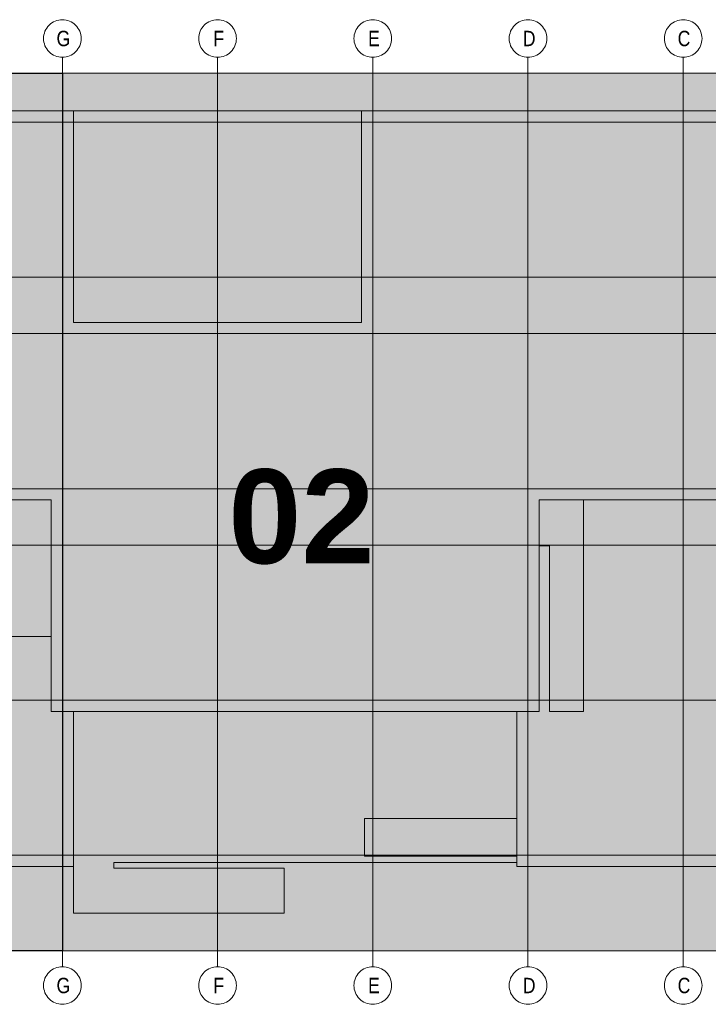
# Model space of a CAD drawing. Extents: x -620 to 300, y 62 to 1112.
# Tile 20 of 137: x 236 to 267, y 238 to 282. Entities that reach past the tile are written whole.
import ezdxf
from ezdxf.lldxf.tags import DXFTag

# ---------------------------------------------------------------- set-up
doc = ezdxf.new("R2010")
doc.units = 0
doc.layers.get('0').update_dxf_attribs({"lineweight": 13})
doc.layers.add('PK_LP', color=7, linetype='Continuous', lineweight=9)
doc.layers.add('PK_LP_Achsen', color=7, linetype='STRICHPUNKT2', lineweight=5)
for name, color, linetype, lineweight, true_color in [('PK_LP_T03', 3, 'Continuous', 9, 0x00ff00), ('PK_LP_T03_Rest', 9, 'Continuous', 9, 0x808080), ('PK_LP_Tennung', 9, 'Continuous', 18, 0x808080)]:
    doc.layers.add(name, color=color, linetype=linetype, lineweight=lineweight, true_color=true_color)
doc.styles.get("Standard").update_dxf_attribs({"font": 'ARIALN.TTF'})
tags = doc.linetypes.add('grob', pattern=[14, 3, -8, 3]).pattern_tags.tags
tags[8:9] = [DXFTag(74, 4), DXFTag(75, 0), DXFTag(340, '0'), DXFTag(46, 0.0), DXFTag(50, 0.0), DXFTag(44, 0.0), DXFTag(45, 0.0)]
tags[6:7] = [DXFTag(74, 4), DXFTag(75, 0), DXFTag(340, '0'), DXFTag(46, 0.0), DXFTag(50, 0.0), DXFTag(44, 0.0), DXFTag(45, 0.0)]
tags[4:5] = [DXFTag(74, 4), DXFTag(75, 0), DXFTag(340, '0'), DXFTag(46, 0.0), DXFTag(50, 0.0), DXFTag(44, 0.0), DXFTag(45, 0.0)]
tags = doc.linetypes.add('STRICHPUNKT2', pattern=[12.7, 6.35, -3.175, 0, -3.175]).pattern_tags.tags
tags[10:11] = [DXFTag(74, 4), DXFTag(75, 0), DXFTag(340, '0'), DXFTag(46, 0.0), DXFTag(50, 0.0), DXFTag(44, 0.0), DXFTag(45, 0.0)]
tags[8:9] = [DXFTag(74, 4), DXFTag(75, 0), DXFTag(340, '0'), DXFTag(46, 0.0), DXFTag(50, 0.0), DXFTag(44, 0.0), DXFTag(45, 0.0)]
tags[6:7] = [DXFTag(74, 4), DXFTag(75, 0), DXFTag(340, '0'), DXFTag(46, 0.0), DXFTag(50, 0.0), DXFTag(44, 0.0), DXFTag(45, 0.0)]
tags[4:5] = [DXFTag(74, 4), DXFTag(75, 0), DXFTag(340, '0'), DXFTag(46, 0.0), DXFTag(50, 0.0), DXFTag(44, 0.0), DXFTag(45, 0.0)]

# ---------------------------------------------------------------- blocks, each defined once
blk = doc.blocks.new('Blockreferenz-A06DNCVCMF')
at = {"color": 0, "linetype": 'ByBlock', "lineweight": -2, "ltscale": 0.13}
blk.add_solid([(216.605, 240.014), (216.605, 279.685), (237.643, 240.014), (237.643, 279.685)], dxfattribs=at)
at = {"layer": 'PK_LP', "linetype": 'grob', "lineweight": 30, "ltscale": 0.3}
for p, q in [((216.605, 279.685), (237.643, 279.685)), ((237.643, 279.685), (237.643, 240.014)), ((237.643, 240.014), (216.605, 240.014))]:
    blk.add_line(p, q, dxfattribs=at)
at = {"layer": 'PK_LP', "linetype": 'grob', "lineweight": 5, "ltscale": 0.13}
for p, q in [((237.643, 279.685), (258.68, 279.685)), ((237.643, 240.014), (237.643, 279.685)), ((258.68, 279.685), (281.418, 279.685)), ((258.68, 240.014), (258.68, 279.685)), ((258.68, 279.685), (258.68, 240.014)), ((258.68, 240.014), (237.643, 240.014)), ((281.418, 240.014), (258.68, 240.014))]:
    blk.add_line(p, q, dxfattribs=at)
at = {"layer": 'PK_LP', "linetype": 'ByBlock', "lineweight": -2, "ltscale": 0.13}
blk.add_line((237.643, 240.014), (237.643, 279.685), dxfattribs=at)
at = {"layer": 'PK_LP', "linetype": 'ByBlock', "lineweight": 13, "ltscale": 0.13}
for p, q in [((209.085, 277.985), (238.15, 277.985)), ((238.15, 277.985), (251.16, 277.985)), ((238.15, 268.423), (238.15, 277.985)), ((238.15, 277.985), (238.15, 268.423)), ((251.16, 277.985), (251.16, 268.423)), ((251.16, 268.423), (251.16, 277.985)), ((251.16, 277.985), (280.225, 277.985)), ((251.16, 268.423), (238.15, 268.423)), ((238.15, 268.423), (251.16, 268.423)), ((237.135, 260.395), (217.113, 260.395)), ((237.135, 250.833), (237.135, 260.395)), ((280.225, 260.395), (259.188, 260.395)), ((259.188, 260.395), (259.188, 250.833)), ((261.185, 260.395), (259.188, 260.395)), ((259.188, 260.395), (259.188, 258.319)), ((280.225, 260.395), (259.188, 260.395)), ((259.188, 260.395), (259.188, 250.833)), ((261.185, 250.833), (261.185, 260.395)), ((259.188, 258.319), (259.655, 258.319)), ((259.655, 258.319), (259.655, 250.833)), ((237.135, 254.222), (221.25, 254.222)), ((237.135, 250.833), (237.135, 254.222)), ((238.15, 250.833), (237.135, 250.833)), ((259.188, 250.833), (237.135, 250.833)), ((238.15, 250.833), (238.15, 241.714)), ((258.173, 250.833), (238.15, 250.833)), ((238.15, 243.82), (238.15, 250.833)), ((258.173, 243.996), (258.173, 250.833)), ((259.188, 250.833), (258.173, 250.833)), ((258.173, 250.833), (258.173, 245.994)), ((259.655, 250.833), (261.185, 250.833)), ((251.288, 245.994), (251.288, 244.294)), ((258.173, 245.994), (251.288, 245.994)), ((239.976, 243.754), (239.976, 243.996)), ((239.976, 243.996), (258.173, 243.996)), ((251.288, 244.294), (258.173, 244.294)), ((258.173, 244.294), (258.173, 243.82)), ((216.098, 243.82), (238.15, 243.82)), ((247.66, 243.754), (239.976, 243.754)), ((247.66, 241.714), (247.66, 243.754)), ((258.173, 243.82), (280.225, 243.82)), ((238.15, 241.714), (247.66, 241.714))]:
    blk.add_line(p, q, dxfattribs=at)
at = {"layer": 'PK_LP_Achsen', "linetype": 'ByBlock', "ltscale": 0.13}
for p, q in [((236.936, 281.73), (236.986, 281.797)), ((236.986, 281.797), (237.042, 281.859)), ((237.042, 281.859), (237.103, 281.915)), ((237.103, 281.915), (237.17, 281.964)), ((237.17, 281.964), (237.242, 282.007)), ((237.242, 282.007), (237.317, 282.043)), ((237.317, 282.043), (237.396, 282.071)), ((237.396, 282.071), (237.477, 282.091)), ((237.477, 282.091), (237.559, 282.103)), ((237.559, 282.103), (237.643, 282.108)), ((237.643, 282.108), (237.726, 282.103)), ((237.726, 282.103), (237.809, 282.091)), ((237.809, 282.091), (237.889, 282.071)), ((237.889, 282.071), (237.968, 282.043)), ((237.968, 282.043), (238.043, 282.007)), ((238.043, 282.007), (238.115, 281.964)), ((238.115, 281.964), (238.182, 281.915)), ((238.182, 281.915), (238.244, 281.859)), ((238.244, 281.859), (238.3, 281.797)), ((238.3, 281.797), (238.349, 281.73)), ((243.948, 281.73), (243.998, 281.797)), ((243.998, 281.797), (244.054, 281.859)), ((244.054, 281.859), (244.116, 281.915)), ((244.116, 281.915), (244.183, 281.964)), ((244.183, 281.964), (244.255, 282.007)), ((244.255, 282.007), (244.33, 282.043)), ((244.33, 282.043), (244.408, 282.071)), ((244.408, 282.071), (244.489, 282.091)), ((244.489, 282.091), (244.572, 282.103)), ((244.572, 282.103), (244.655, 282.108)), ((244.655, 282.108), (244.739, 282.103)), ((244.739, 282.103), (244.821, 282.091)), ((244.821, 282.091), (244.902, 282.071)), ((244.902, 282.071), (244.98, 282.043)), ((244.98, 282.043), (245.056, 282.007)), ((245.056, 282.007), (245.127, 281.964)), ((245.127, 281.964), (245.194, 281.915)), ((245.194, 281.915), (245.256, 281.859)), ((245.256, 281.859), (245.312, 281.797)), ((245.312, 281.797), (245.362, 281.73)), ((250.961, 281.73), (251.011, 281.797)), ((251.011, 281.797), (251.067, 281.859)), ((251.067, 281.859), (251.128, 281.915)), ((251.128, 281.915), (251.195, 281.964)), ((251.195, 281.964), (251.267, 282.007)), ((251.267, 282.007), (251.342, 282.043)), ((251.342, 282.043), (251.421, 282.071)), ((251.421, 282.071), (251.502, 282.091)), ((251.502, 282.091), (251.584, 282.103)), ((251.584, 282.103), (251.668, 282.108)), ((251.668, 282.108), (251.751, 282.103)), ((251.751, 282.103), (251.834, 282.091)), ((251.834, 282.091), (251.914, 282.071)), ((251.914, 282.071), (251.993, 282.043)), ((251.993, 282.043), (252.068, 282.007)), ((252.068, 282.007), (252.14, 281.964)), ((252.14, 281.964), (252.207, 281.915)), ((252.207, 281.915), (252.269, 281.859)), ((252.269, 281.859), (252.325, 281.797)), ((252.325, 281.797), (252.374, 281.73)), ((257.973, 281.73), (258.023, 281.797)), ((258.023, 281.797), (258.079, 281.859)), ((258.079, 281.859), (258.141, 281.915)), ((258.141, 281.915), (258.208, 281.964)), ((258.208, 281.964), (258.28, 282.007)), ((258.28, 282.007), (258.355, 282.043)), ((258.355, 282.043), (258.433, 282.071)), ((258.433, 282.071), (258.514, 282.091)), ((258.514, 282.091), (258.597, 282.103)), ((258.597, 282.103), (258.68, 282.108)), ((258.68, 282.108), (258.764, 282.103)), ((258.764, 282.103), (258.846, 282.091)), ((258.846, 282.091), (258.927, 282.071)), ((258.927, 282.071), (259.005, 282.043)), ((259.005, 282.043), (259.081, 282.007)), ((259.081, 282.007), (259.152, 281.964)), ((259.152, 281.964), (259.219, 281.915)), ((259.219, 281.915), (259.281, 281.859)), ((259.281, 281.859), (259.337, 281.797)), ((259.337, 281.797), (259.387, 281.73)), ((264.986, 281.73), (265.036, 281.797)), ((265.036, 281.797), (265.092, 281.859)), ((265.092, 281.859), (265.153, 281.915)), ((265.153, 281.915), (265.22, 281.964)), ((265.22, 281.964), (265.292, 282.007)), ((265.292, 282.007), (265.367, 282.043)), ((265.367, 282.043), (265.446, 282.071)), ((265.446, 282.071), (265.527, 282.091)), ((265.527, 282.091), (265.609, 282.103)), ((265.609, 282.103), (265.693, 282.108)), ((265.693, 282.108), (265.776, 282.103)), ((265.776, 282.103), (265.859, 282.091)), ((265.859, 282.091), (265.939, 282.071)), ((265.939, 282.071), (266.018, 282.043)), ((266.018, 282.043), (266.093, 282.007)), ((266.093, 282.007), (266.165, 281.964)), ((266.165, 281.964), (266.232, 281.915)), ((266.232, 281.915), (266.294, 281.859)), ((266.294, 281.859), (266.35, 281.797)), ((266.35, 281.797), (266.399, 281.73)), ((236.797, 281.341), (236.809, 281.423)), ((236.809, 281.423), (236.829, 281.504)), ((236.829, 281.504), (236.857, 281.583)), ((236.857, 281.583), (236.893, 281.658)), ((236.893, 281.658), (236.936, 281.73)), ((238.349, 281.73), (238.392, 281.658)), ((238.392, 281.658), (238.428, 281.583)), ((238.428, 281.583), (238.456, 281.504)), ((238.456, 281.504), (238.476, 281.423)), ((238.476, 281.423), (238.489, 281.341)), ((243.809, 281.341), (243.822, 281.423)), ((243.822, 281.423), (243.842, 281.504)), ((243.842, 281.504), (243.87, 281.583)), ((243.87, 281.583), (243.906, 281.658)), ((243.906, 281.658), (243.948, 281.73)), ((245.362, 281.73), (245.405, 281.658)), ((245.405, 281.658), (245.44, 281.583)), ((245.44, 281.583), (245.469, 281.504)), ((245.469, 281.504), (245.489, 281.423)), ((245.489, 281.423), (245.501, 281.341)), ((250.822, 281.341), (250.834, 281.423)), ((250.834, 281.423), (250.854, 281.504)), ((250.854, 281.504), (250.882, 281.583)), ((250.882, 281.583), (250.918, 281.658)), ((250.918, 281.658), (250.961, 281.73)), ((252.374, 281.73), (252.417, 281.658)), ((252.417, 281.658), (252.453, 281.583)), ((252.453, 281.583), (252.481, 281.504)), ((252.481, 281.504), (252.501, 281.423)), ((252.501, 281.423), (252.514, 281.341)), ((257.834, 281.341), (257.847, 281.423)), ((257.847, 281.423), (257.867, 281.504)), ((257.867, 281.504), (257.895, 281.583)), ((257.895, 281.583), (257.931, 281.658)), ((257.931, 281.658), (257.973, 281.73)), ((259.387, 281.73), (259.43, 281.658)), ((259.43, 281.658), (259.465, 281.583)), ((259.465, 281.583), (259.494, 281.504)), ((259.494, 281.504), (259.514, 281.423)), ((259.514, 281.423), (259.526, 281.341)), ((264.847, 281.341), (264.859, 281.423)), ((264.859, 281.423), (264.879, 281.504)), ((264.879, 281.504), (264.907, 281.583)), ((264.907, 281.583), (264.943, 281.658)), ((264.943, 281.658), (264.986, 281.73)), ((266.399, 281.73), (266.442, 281.658)), ((266.442, 281.658), (266.478, 281.583)), ((266.478, 281.583), (266.506, 281.504)), ((266.506, 281.504), (266.526, 281.423)), ((266.526, 281.423), (266.539, 281.341)), ((236.793, 281.258), (236.797, 281.341)), ((236.797, 281.174), (236.793, 281.258)), ((236.809, 281.092), (236.797, 281.174)), ((236.829, 281.011), (236.809, 281.092)), ((236.857, 280.932), (236.829, 281.011)), ((236.893, 280.857), (236.857, 280.932)), ((238.428, 280.932), (238.392, 280.857)), ((238.456, 281.011), (238.428, 280.932)), ((238.476, 281.092), (238.456, 281.011)), ((238.489, 281.174), (238.476, 281.092)), ((238.489, 281.341), (238.493, 281.258)), ((238.493, 281.258), (238.489, 281.174)), ((243.805, 281.258), (243.809, 281.341)), ((243.809, 281.174), (243.805, 281.258)), ((243.822, 281.092), (243.809, 281.174)), ((243.842, 281.011), (243.822, 281.092)), ((243.87, 280.932), (243.842, 281.011)), ((243.906, 280.857), (243.87, 280.932)), ((245.44, 280.932), (245.405, 280.857)), ((245.469, 281.011), (245.44, 280.932)), ((245.489, 281.092), (245.469, 281.011)), ((245.501, 281.174), (245.489, 281.092)), ((245.501, 281.341), (245.505, 281.258)), ((245.505, 281.258), (245.501, 281.174)), ((250.818, 281.258), (250.822, 281.341)), ((250.822, 281.174), (250.818, 281.258)), ((250.834, 281.092), (250.822, 281.174)), ((250.854, 281.011), (250.834, 281.092)), ((250.882, 280.932), (250.854, 281.011)), ((250.918, 280.857), (250.882, 280.932)), ((252.453, 280.932), (252.417, 280.857)), ((252.481, 281.011), (252.453, 280.932)), ((252.501, 281.092), (252.481, 281.011)), ((252.514, 281.174), (252.501, 281.092)), ((252.514, 281.341), (252.518, 281.258)), ((252.518, 281.258), (252.514, 281.174)), ((257.83, 281.258), (257.834, 281.341)), ((257.834, 281.174), (257.83, 281.258)), ((257.847, 281.092), (257.834, 281.174)), ((257.867, 281.011), (257.847, 281.092)), ((257.895, 280.932), (257.867, 281.011)), ((257.931, 280.857), (257.895, 280.932)), ((259.465, 280.932), (259.43, 280.857)), ((259.494, 281.011), (259.465, 280.932)), ((259.514, 281.092), (259.494, 281.011)), ((259.526, 281.174), (259.514, 281.092)), ((259.526, 281.341), (259.53, 281.258)), ((259.53, 281.258), (259.526, 281.174)), ((264.843, 281.258), (264.847, 281.341)), ((264.847, 281.174), (264.843, 281.258)), ((264.859, 281.092), (264.847, 281.174)), ((264.879, 281.011), (264.859, 281.092)), ((264.907, 280.932), (264.879, 281.011)), ((264.943, 280.857), (264.907, 280.932)), ((266.478, 280.932), (266.442, 280.857)), ((266.506, 281.011), (266.478, 280.932)), ((266.526, 281.092), (266.506, 281.011)), ((266.539, 281.174), (266.526, 281.092)), ((266.539, 281.341), (266.543, 281.258)), ((266.543, 281.258), (266.539, 281.174)), ((236.936, 280.785), (236.893, 280.857)), ((236.986, 280.718), (236.936, 280.785)), ((237.042, 280.656), (236.986, 280.718)), ((237.103, 280.6), (237.042, 280.656)), ((237.17, 280.551), (237.103, 280.6)), ((237.242, 280.508), (237.17, 280.551)), ((237.317, 280.472), (237.242, 280.508)), ((237.396, 280.444), (237.317, 280.472)), ((237.968, 280.472), (237.889, 280.444)), ((238.043, 280.508), (237.968, 280.472)), ((238.115, 280.551), (238.043, 280.508)), ((238.182, 280.6), (238.115, 280.551)), ((238.244, 280.656), (238.182, 280.6)), ((238.3, 280.718), (238.244, 280.656)), ((238.349, 280.785), (238.3, 280.718)), ((238.392, 280.857), (238.349, 280.785)), ((243.948, 280.785), (243.906, 280.857)), ((243.998, 280.718), (243.948, 280.785)), ((244.054, 280.656), (243.998, 280.718)), ((244.116, 280.6), (244.054, 280.656)), ((244.183, 280.551), (244.116, 280.6)), ((244.255, 280.508), (244.183, 280.551)), ((244.33, 280.472), (244.255, 280.508)), ((244.408, 280.444), (244.33, 280.472)), ((244.98, 280.472), (244.902, 280.444)), ((245.056, 280.508), (244.98, 280.472)), ((245.127, 280.551), (245.056, 280.508)), ((245.194, 280.6), (245.127, 280.551)), ((245.256, 280.656), (245.194, 280.6)), ((245.312, 280.718), (245.256, 280.656)), ((245.362, 280.785), (245.312, 280.718)), ((245.405, 280.857), (245.362, 280.785)), ((250.961, 280.785), (250.918, 280.857)), ((251.011, 280.718), (250.961, 280.785)), ((251.067, 280.656), (251.011, 280.718)), ((251.128, 280.6), (251.067, 280.656)), ((251.195, 280.551), (251.128, 280.6)), ((251.267, 280.508), (251.195, 280.551)), ((251.342, 280.472), (251.267, 280.508)), ((251.421, 280.444), (251.342, 280.472)), ((251.993, 280.472), (251.914, 280.444)), ((252.068, 280.508), (251.993, 280.472)), ((252.14, 280.551), (252.068, 280.508)), ((252.207, 280.6), (252.14, 280.551)), ((252.269, 280.656), (252.207, 280.6)), ((252.325, 280.718), (252.269, 280.656)), ((252.374, 280.785), (252.325, 280.718)), ((252.417, 280.857), (252.374, 280.785)), ((257.973, 280.785), (257.931, 280.857)), ((258.023, 280.718), (257.973, 280.785)), ((258.079, 280.656), (258.023, 280.718)), ((258.141, 280.6), (258.079, 280.656)), ((258.208, 280.551), (258.141, 280.6)), ((258.28, 280.508), (258.208, 280.551)), ((258.355, 280.472), (258.28, 280.508)), ((258.433, 280.444), (258.355, 280.472)), ((259.005, 280.472), (258.927, 280.444)), ((259.081, 280.508), (259.005, 280.472)), ((259.152, 280.551), (259.081, 280.508)), ((259.219, 280.6), (259.152, 280.551)), ((259.281, 280.656), (259.219, 280.6)), ((259.337, 280.718), (259.281, 280.656)), ((259.387, 280.785), (259.337, 280.718)), ((259.43, 280.857), (259.387, 280.785)), ((264.986, 280.785), (264.943, 280.857)), ((265.036, 280.718), (264.986, 280.785)), ((265.092, 280.656), (265.036, 280.718)), ((265.153, 280.6), (265.092, 280.656)), ((265.22, 280.551), (265.153, 280.6)), ((265.292, 280.508), (265.22, 280.551)), ((265.367, 280.472), (265.292, 280.508)), ((265.446, 280.444), (265.367, 280.472)), ((266.018, 280.472), (265.939, 280.444)), ((266.093, 280.508), (266.018, 280.472)), ((266.165, 280.551), (266.093, 280.508)), ((266.232, 280.6), (266.165, 280.551)), ((266.294, 280.656), (266.232, 280.6)), ((266.35, 280.718), (266.294, 280.656)), ((266.399, 280.785), (266.35, 280.718)), ((266.442, 280.857), (266.399, 280.785)), ((237.477, 280.424), (237.396, 280.444)), ((237.559, 280.412), (237.477, 280.424)), ((237.643, 280.408), (237.559, 280.412)), ((237.726, 280.412), (237.643, 280.408)), ((237.809, 280.424), (237.726, 280.412)), ((237.889, 280.444), (237.809, 280.424)), ((244.489, 280.424), (244.408, 280.444)), ((244.572, 280.412), (244.489, 280.424)), ((244.655, 280.408), (244.572, 280.412)), ((244.739, 280.412), (244.655, 280.408)), ((244.821, 280.424), (244.739, 280.412)), ((244.902, 280.444), (244.821, 280.424)), ((251.502, 280.424), (251.421, 280.444)), ((251.584, 280.412), (251.502, 280.424)), ((251.668, 280.408), (251.584, 280.412)), ((251.751, 280.412), (251.668, 280.408)), ((251.834, 280.424), (251.751, 280.412)), ((251.914, 280.444), (251.834, 280.424)), ((258.514, 280.424), (258.433, 280.444)), ((258.597, 280.412), (258.514, 280.424)), ((258.68, 280.408), (258.597, 280.412)), ((258.764, 280.412), (258.68, 280.408)), ((258.846, 280.424), (258.764, 280.412)), ((258.927, 280.444), (258.846, 280.424)), ((265.527, 280.424), (265.446, 280.444)), ((265.609, 280.412), (265.527, 280.424)), ((265.693, 280.408), (265.609, 280.412)), ((265.776, 280.412), (265.693, 280.408)), ((265.859, 280.424), (265.776, 280.412)), ((265.939, 280.444), (265.859, 280.424)), ((237.042, 239.042), (237.103, 239.098)), ((237.103, 239.098), (237.17, 239.148)), ((237.17, 239.148), (237.242, 239.191)), ((237.242, 239.191), (237.317, 239.227)), ((237.317, 239.227), (237.396, 239.255)), ((237.396, 239.255), (237.477, 239.275)), ((237.477, 239.275), (237.559, 239.287)), ((237.559, 239.287), (237.643, 239.291)), ((237.643, 239.291), (237.726, 239.287)), ((237.726, 239.287), (237.809, 239.275)), ((237.809, 239.275), (237.889, 239.255)), ((237.889, 239.255), (237.968, 239.227)), ((237.968, 239.227), (238.043, 239.191)), ((238.043, 239.191), (238.115, 239.148)), ((238.115, 239.148), (238.182, 239.098)), ((238.182, 239.098), (238.244, 239.042)), ((244.054, 239.042), (244.116, 239.098)), ((244.116, 239.098), (244.183, 239.148)), ((244.183, 239.148), (244.255, 239.191)), ((244.255, 239.191), (244.33, 239.227)), ((244.33, 239.227), (244.408, 239.255)), ((244.408, 239.255), (244.489, 239.275)), ((244.489, 239.275), (244.572, 239.287)), ((244.572, 239.287), (244.655, 239.291)), ((244.655, 239.291), (244.739, 239.287)), ((244.739, 239.287), (244.821, 239.275)), ((244.821, 239.275), (244.902, 239.255)), ((244.902, 239.255), (244.98, 239.227)), ((244.98, 239.227), (245.056, 239.191)), ((245.056, 239.191), (245.127, 239.148)), ((245.127, 239.148), (245.194, 239.098)), ((245.194, 239.098), (245.256, 239.042)), ((251.067, 239.042), (251.128, 239.098)), ((251.128, 239.098), (251.195, 239.148)), ((251.195, 239.148), (251.267, 239.191)), ((251.267, 239.191), (251.342, 239.227)), ((251.342, 239.227), (251.421, 239.255)), ((251.421, 239.255), (251.502, 239.275)), ((251.502, 239.275), (251.584, 239.287)), ((251.584, 239.287), (251.668, 239.291)), ((251.668, 239.291), (251.751, 239.287)), ((251.751, 239.287), (251.834, 239.275)), ((251.834, 239.275), (251.914, 239.255)), ((251.914, 239.255), (251.993, 239.227)), ((251.993, 239.227), (252.068, 239.191)), ((252.068, 239.191), (252.14, 239.148)), ((252.14, 239.148), (252.207, 239.098)), ((252.207, 239.098), (252.269, 239.042)), ((258.079, 239.042), (258.141, 239.098)), ((258.141, 239.098), (258.208, 239.148)), ((258.208, 239.148), (258.28, 239.191)), ((258.28, 239.191), (258.355, 239.227)), ((258.355, 239.227), (258.433, 239.255)), ((258.433, 239.255), (258.514, 239.275)), ((258.514, 239.275), (258.597, 239.287)), ((258.597, 239.287), (258.68, 239.291)), ((258.68, 239.291), (258.764, 239.287)), ((258.764, 239.287), (258.846, 239.275)), ((258.846, 239.275), (258.927, 239.255)), ((258.927, 239.255), (259.005, 239.227)), ((259.005, 239.227), (259.081, 239.191)), ((259.081, 239.191), (259.152, 239.148)), ((259.152, 239.148), (259.219, 239.098)), ((259.219, 239.098), (259.281, 239.042)), ((265.092, 239.042), (265.153, 239.098)), ((265.153, 239.098), (265.22, 239.148)), ((265.22, 239.148), (265.292, 239.191)), ((265.292, 239.191), (265.367, 239.227)), ((265.367, 239.227), (265.446, 239.255)), ((265.446, 239.255), (265.527, 239.275)), ((265.527, 239.275), (265.609, 239.287)), ((265.609, 239.287), (265.693, 239.291)), ((265.693, 239.291), (265.776, 239.287)), ((265.776, 239.287), (265.859, 239.275)), ((265.859, 239.275), (265.939, 239.255)), ((265.939, 239.255), (266.018, 239.227)), ((266.018, 239.227), (266.093, 239.191)), ((266.093, 239.191), (266.165, 239.148)), ((266.165, 239.148), (266.232, 239.098)), ((266.232, 239.098), (266.294, 239.042)), ((236.797, 238.525), (236.809, 238.607)), ((236.809, 238.607), (236.829, 238.688)), ((236.829, 238.688), (236.857, 238.767)), ((236.857, 238.767), (236.893, 238.842)), ((236.893, 238.842), (236.936, 238.914)), ((236.936, 238.914), (236.986, 238.981)), ((236.986, 238.981), (237.042, 239.042)), ((238.244, 239.042), (238.3, 238.981)), ((238.3, 238.981), (238.349, 238.914)), ((238.349, 238.914), (238.392, 238.842)), ((238.392, 238.842), (238.428, 238.767)), ((238.428, 238.767), (238.456, 238.688)), ((238.456, 238.688), (238.476, 238.607)), ((238.476, 238.607), (238.489, 238.525)), ((243.809, 238.525), (243.822, 238.607)), ((243.822, 238.607), (243.842, 238.688)), ((243.842, 238.688), (243.87, 238.767)), ((243.87, 238.767), (243.906, 238.842)), ((243.906, 238.842), (243.948, 238.914)), ((243.948, 238.914), (243.998, 238.981)), ((243.998, 238.981), (244.054, 239.042)), ((245.256, 239.042), (245.312, 238.981)), ((245.312, 238.981), (245.362, 238.914)), ((245.362, 238.914), (245.405, 238.842)), ((245.405, 238.842), (245.44, 238.767)), ((245.44, 238.767), (245.469, 238.688)), ((245.469, 238.688), (245.489, 238.607)), ((245.489, 238.607), (245.501, 238.525)), ((250.822, 238.525), (250.834, 238.607)), ((250.834, 238.607), (250.854, 238.688)), ((250.854, 238.688), (250.882, 238.767)), ((250.882, 238.767), (250.918, 238.842)), ((250.918, 238.842), (250.961, 238.914)), ((250.961, 238.914), (251.011, 238.981)), ((251.011, 238.981), (251.067, 239.042)), ((252.269, 239.042), (252.325, 238.981)), ((252.325, 238.981), (252.374, 238.914)), ((252.374, 238.914), (252.417, 238.842)), ((252.417, 238.842), (252.453, 238.767)), ((252.453, 238.767), (252.481, 238.688)), ((252.481, 238.688), (252.501, 238.607)), ((252.501, 238.607), (252.514, 238.525)), ((257.834, 238.525), (257.847, 238.607)), ((257.847, 238.607), (257.867, 238.688)), ((257.867, 238.688), (257.895, 238.767)), ((257.895, 238.767), (257.931, 238.842)), ((257.931, 238.842), (257.973, 238.914)), ((257.973, 238.914), (258.023, 238.981)), ((258.023, 238.981), (258.079, 239.042)), ((259.281, 239.042), (259.337, 238.981)), ((259.337, 238.981), (259.387, 238.914)), ((259.387, 238.914), (259.43, 238.842)), ((259.43, 238.842), (259.465, 238.767)), ((259.465, 238.767), (259.494, 238.688)), ((259.494, 238.688), (259.514, 238.607)), ((259.514, 238.607), (259.526, 238.525)), ((264.847, 238.525), (264.859, 238.607)), ((264.859, 238.607), (264.879, 238.688)), ((264.879, 238.688), (264.907, 238.767)), ((264.907, 238.767), (264.943, 238.842)), ((264.943, 238.842), (264.986, 238.914)), ((264.986, 238.914), (265.036, 238.981)), ((265.036, 238.981), (265.092, 239.042)), ((266.294, 239.042), (266.35, 238.981)), ((266.35, 238.981), (266.399, 238.914)), ((266.399, 238.914), (266.442, 238.842)), ((266.442, 238.842), (266.478, 238.767)), ((266.478, 238.767), (266.506, 238.688)), ((266.506, 238.688), (266.526, 238.607)), ((266.526, 238.607), (266.539, 238.525)), ((236.793, 238.441), (236.797, 238.525)), ((236.797, 238.358), (236.793, 238.441)), ((236.809, 238.275), (236.797, 238.358)), ((236.829, 238.195), (236.809, 238.275)), ((236.857, 238.116), (236.829, 238.195)), ((238.456, 238.195), (238.428, 238.116)), ((238.476, 238.275), (238.456, 238.195)), ((238.489, 238.358), (238.476, 238.275)), ((238.489, 238.525), (238.493, 238.441)), ((238.493, 238.441), (238.489, 238.358)), ((243.805, 238.441), (243.809, 238.525)), ((243.809, 238.358), (243.805, 238.441)), ((243.822, 238.275), (243.809, 238.358)), ((243.842, 238.195), (243.822, 238.275)), ((243.87, 238.116), (243.842, 238.195)), ((245.469, 238.195), (245.44, 238.116)), ((245.489, 238.275), (245.469, 238.195)), ((245.501, 238.358), (245.489, 238.275)), ((245.501, 238.525), (245.505, 238.441)), ((245.505, 238.441), (245.501, 238.358)), ((250.818, 238.441), (250.822, 238.525)), ((250.822, 238.358), (250.818, 238.441)), ((250.834, 238.275), (250.822, 238.358)), ((250.854, 238.195), (250.834, 238.275)), ((250.882, 238.116), (250.854, 238.195)), ((252.481, 238.195), (252.453, 238.116)), ((252.501, 238.275), (252.481, 238.195)), ((252.514, 238.358), (252.501, 238.275)), ((252.514, 238.525), (252.518, 238.441)), ((252.518, 238.441), (252.514, 238.358)), ((257.83, 238.441), (257.834, 238.525)), ((257.834, 238.358), (257.83, 238.441)), ((257.847, 238.275), (257.834, 238.358)), ((257.867, 238.195), (257.847, 238.275)), ((257.895, 238.116), (257.867, 238.195)), ((259.494, 238.195), (259.465, 238.116)), ((259.514, 238.275), (259.494, 238.195)), ((259.526, 238.358), (259.514, 238.275)), ((259.526, 238.525), (259.53, 238.441)), ((259.53, 238.441), (259.526, 238.358)), ((264.843, 238.441), (264.847, 238.525)), ((264.847, 238.358), (264.843, 238.441)), ((264.859, 238.275), (264.847, 238.358)), ((264.879, 238.195), (264.859, 238.275)), ((264.907, 238.116), (264.879, 238.195)), ((266.506, 238.195), (266.478, 238.116)), ((266.526, 238.275), (266.506, 238.195)), ((266.539, 238.358), (266.526, 238.275)), ((266.539, 238.525), (266.543, 238.441)), ((266.543, 238.441), (266.539, 238.358)), ((236.893, 238.041), (236.857, 238.116)), ((236.936, 237.969), (236.893, 238.041)), ((236.986, 237.902), (236.936, 237.969)), ((237.042, 237.84), (236.986, 237.902)), ((237.103, 237.784), (237.042, 237.84)), ((237.17, 237.735), (237.103, 237.784)), ((237.242, 237.692), (237.17, 237.735)), ((238.115, 237.735), (238.043, 237.692)), ((238.182, 237.784), (238.115, 237.735)), ((238.244, 237.84), (238.182, 237.784)), ((238.3, 237.902), (238.244, 237.84)), ((238.349, 237.969), (238.3, 237.902)), ((238.392, 238.041), (238.349, 237.969)), ((238.428, 238.116), (238.392, 238.041)), ((243.906, 238.041), (243.87, 238.116)), ((243.948, 237.969), (243.906, 238.041)), ((243.998, 237.902), (243.948, 237.969)), ((244.054, 237.84), (243.998, 237.902)), ((244.116, 237.784), (244.054, 237.84)), ((244.183, 237.735), (244.116, 237.784)), ((244.255, 237.692), (244.183, 237.735)), ((245.127, 237.735), (245.056, 237.692)), ((245.194, 237.784), (245.127, 237.735)), ((245.256, 237.84), (245.194, 237.784)), ((245.312, 237.902), (245.256, 237.84)), ((245.362, 237.969), (245.312, 237.902)), ((245.405, 238.041), (245.362, 237.969)), ((245.44, 238.116), (245.405, 238.041)), ((250.918, 238.041), (250.882, 238.116)), ((250.961, 237.969), (250.918, 238.041)), ((251.011, 237.902), (250.961, 237.969)), ((251.067, 237.84), (251.011, 237.902)), ((251.128, 237.784), (251.067, 237.84)), ((251.195, 237.735), (251.128, 237.784)), ((251.267, 237.692), (251.195, 237.735)), ((252.14, 237.735), (252.068, 237.692)), ((252.207, 237.784), (252.14, 237.735)), ((252.269, 237.84), (252.207, 237.784)), ((252.325, 237.902), (252.269, 237.84)), ((252.374, 237.969), (252.325, 237.902)), ((252.417, 238.041), (252.374, 237.969)), ((252.453, 238.116), (252.417, 238.041)), ((257.931, 238.041), (257.895, 238.116)), ((257.973, 237.969), (257.931, 238.041)), ((258.023, 237.902), (257.973, 237.969)), ((258.079, 237.84), (258.023, 237.902)), ((258.141, 237.784), (258.079, 237.84)), ((258.208, 237.735), (258.141, 237.784)), ((258.28, 237.692), (258.208, 237.735)), ((259.152, 237.735), (259.081, 237.692)), ((259.219, 237.784), (259.152, 237.735)), ((259.281, 237.84), (259.219, 237.784)), ((259.337, 237.902), (259.281, 237.84)), ((259.387, 237.969), (259.337, 237.902)), ((259.43, 238.041), (259.387, 237.969)), ((259.465, 238.116), (259.43, 238.041)), ((264.943, 238.041), (264.907, 238.116)), ((264.986, 237.969), (264.943, 238.041)), ((265.036, 237.902), (264.986, 237.969)), ((265.092, 237.84), (265.036, 237.902)), ((265.153, 237.784), (265.092, 237.84)), ((265.22, 237.735), (265.153, 237.784)), ((265.292, 237.692), (265.22, 237.735)), ((266.165, 237.735), (266.093, 237.692)), ((266.232, 237.784), (266.165, 237.735)), ((266.294, 237.84), (266.232, 237.784)), ((266.35, 237.902), (266.294, 237.84)), ((266.399, 237.969), (266.35, 237.902)), ((266.442, 238.041), (266.399, 237.969)), ((266.478, 238.116), (266.442, 238.041)), ((237.317, 237.656), (237.242, 237.692)), ((237.396, 237.628), (237.317, 237.656)), ((237.477, 237.608), (237.396, 237.628)), ((237.559, 237.595), (237.477, 237.608)), ((237.643, 237.591), (237.559, 237.595)), ((237.726, 237.595), (237.643, 237.591)), ((237.809, 237.608), (237.726, 237.595)), ((237.889, 237.628), (237.809, 237.608)), ((237.968, 237.656), (237.889, 237.628)), ((238.043, 237.692), (237.968, 237.656)), ((244.33, 237.656), (244.255, 237.692)), ((244.408, 237.628), (244.33, 237.656)), ((244.489, 237.608), (244.408, 237.628)), ((244.572, 237.595), (244.489, 237.608)), ((244.655, 237.591), (244.572, 237.595)), ((244.739, 237.595), (244.655, 237.591)), ((244.821, 237.608), (244.739, 237.595)), ((244.902, 237.628), (244.821, 237.608)), ((244.98, 237.656), (244.902, 237.628)), ((245.056, 237.692), (244.98, 237.656)), ((251.342, 237.656), (251.267, 237.692)), ((251.421, 237.628), (251.342, 237.656)), ((251.502, 237.608), (251.421, 237.628)), ((251.584, 237.595), (251.502, 237.608)), ((251.668, 237.591), (251.584, 237.595)), ((251.751, 237.595), (251.668, 237.591)), ((251.834, 237.608), (251.751, 237.595)), ((251.914, 237.628), (251.834, 237.608)), ((251.993, 237.656), (251.914, 237.628)), ((252.068, 237.692), (251.993, 237.656)), ((258.355, 237.656), (258.28, 237.692)), ((258.433, 237.628), (258.355, 237.656)), ((258.514, 237.608), (258.433, 237.628)), ((258.597, 237.595), (258.514, 237.608)), ((258.68, 237.591), (258.597, 237.595)), ((258.764, 237.595), (258.68, 237.591)), ((258.846, 237.608), (258.764, 237.595)), ((258.927, 237.628), (258.846, 237.608)), ((259.005, 237.656), (258.927, 237.628)), ((259.081, 237.692), (259.005, 237.656)), ((265.367, 237.656), (265.292, 237.692)), ((265.446, 237.628), (265.367, 237.656)), ((265.527, 237.608), (265.446, 237.628)), ((265.609, 237.595), (265.527, 237.608)), ((265.693, 237.591), (265.609, 237.595)), ((265.776, 237.595), (265.693, 237.591)), ((265.859, 237.608), (265.776, 237.595)), ((265.939, 237.628), (265.859, 237.608)), ((266.018, 237.656), (265.939, 237.628)), ((266.093, 237.692), (266.018, 237.656))]:
    blk.add_line(p, q, dxfattribs=at)
at = {"layer": 'PK_LP_Achsen', "linetype": 'STRICHPUNKT2', "ltscale": 0.13}
for p, q in [((237.643, 280.408), (237.643, 239.291)), ((244.655, 280.408), (244.655, 239.291)), ((251.668, 280.408), (251.668, 239.291)), ((258.68, 280.408), (258.68, 239.291)), ((265.693, 280.408), (265.693, 239.291)), ((128.038, 277.478), (282.648, 277.478)), ((128.038, 270.465), (282.648, 270.465)), ((128.038, 267.915), (282.648, 267.915)), ((128.038, 260.903), (282.648, 260.903)), ((128.038, 258.353), (282.648, 258.353)), ((128.038, 251.34), (282.648, 251.34)), ((128.038, 244.328), (282.648, 244.328))]:
    blk.add_line(p, q, dxfattribs=at)
at = {"layer": 'PK_LP_T03_Rest', "linetype": 'ByBlock', "lineweight": -2, "ltscale": 0.13}
for points in [[(237.643, 240.014), (237.643, 279.685), (258.68, 240.014), (258.68, 279.685)], [(258.68, 240.014), (258.68, 279.685), (281.418, 240.014), (281.418, 279.685)]]:
    blk.add_solid(points, dxfattribs=at)
at = {"layer": 'PK_LP_Tennung', "linetype": 'ByBlock', "ltscale": 0.18}
blk.add_line((258.68, 240.014), (258.68, 279.685), dxfattribs=at)
at = {"layer": 'PK_LP', "linetype": 'ByBlock', "lineweight": 25, "ltscale": 0.25, "insert": (245.14, 261.778), "char_height": 4.25, "attachment_point": 1}
blk.add_mtext('{\\fArial|b1|i0;02}', dxfattribs=at)
at = {"layer": 'PK_LP_Achsen', "linetype": 'ByBlock', "ltscale": 0.13, "char_height": 0.69538, "attachment_point": 1}
for s, insert in [('{\\fArial Narrow;G}', (237.379, 281.605)), ('{\\fArial Narrow;F}', (244.463, 281.605)), ('{\\fArial Narrow;E}', (251.455, 281.605)), ('{\\fArial Narrow;D}', (258.445, 281.605)), ('{\\fArial Narrow;C}', (265.441, 281.605)), ('{\\fArial Narrow;G}', (237.379, 238.789)), ('{\\fArial Narrow;F}', (244.463, 238.789)), ('{\\fArial Narrow;E}', (251.455, 238.789)), ('{\\fArial Narrow;D}', (258.445, 238.789)), ('{\\fArial Narrow;C}', (265.441, 238.789))]:
    blk.add_mtext(s, dxfattribs=dict(at, insert=insert))

msp = doc.modelspace()

# ---------------------------------------------------------------- block references
at = {"layer": 'PK_LP_T03', "ltscale": 0.13}
msp.add_blockref('Blockreferenz-A06DNCVCMF', (0, 0), dxfattribs=at)

doc.saveas('drawing.dxf')
